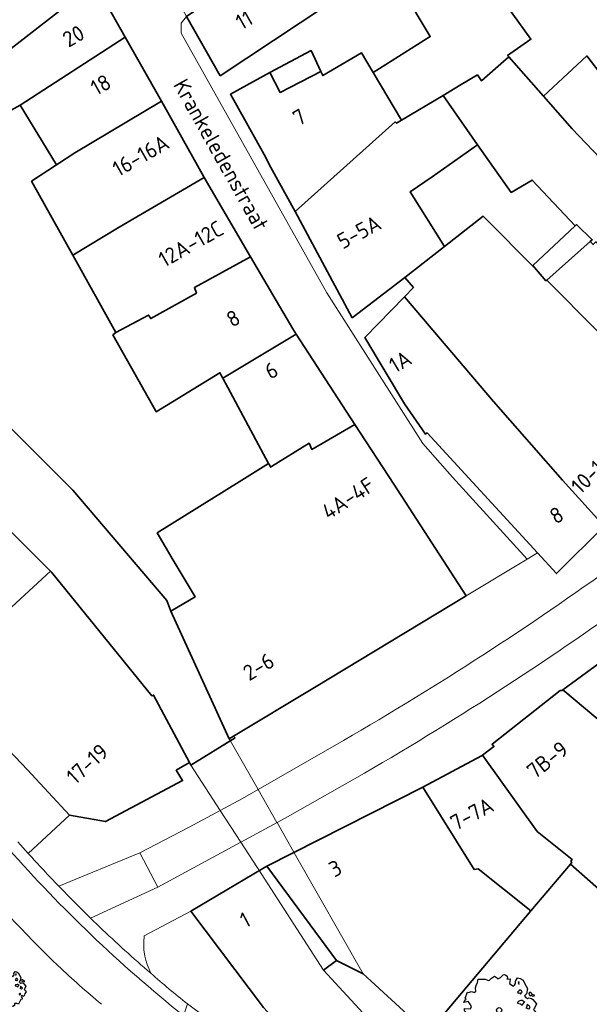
# Model space of a CAD drawing. Header units: metres. Extents: x 152391 to 157968, y 462336 to 467280.
# Tile 53 of 256: x 155014 to 155063, y 462891 to 462976. Entities that reach past the tile are written whole.
import ezdxf
from ezdxf.enums import TextEntityAlignment as Align

# ---------------------------------------------------------------- set-up
doc = ezdxf.new("R2010")
doc.units = ezdxf.units.M
doc.header["$LTSCALE"] = 0.75
doc.layers.get('0').update_dxf_attribs({"lineweight": 25})
for name, color, linetype, lineweight in [('B-GV-GR-BOOM-S', 252, 'Continuous', 25), ('B-WE-GK-BESCHOEIING-G', 251, 'GK-BESCHOEIING', 35), ('B-WE-GK-KADEMUUR-G', 5, 'Continuous', 35), ('B-WE-KW-KUNSTWERK_DUIKER-GV', 5, 'Continuous', 18), ('B-WE-OG-BEBOUWING-GV', 6, 'Continuous', 35), ('B-WE-OG-BEBOUWING-T18', 1, 'Continuous', 18), ('B-WE-OG-TOPOGRAFIE-T18', 1, 'Continuous', 18), ('B-WE-OG-WATER_SLOOT-GV', 251, 'Continuous', 18), ('B-WE-VH-VERHARDING_BETONSTRAATSTEEN-GV', 251, 'Continuous', 18), ('B-WE-VH-VERHARDING_STRAATBAKSTEEN-GV', 251, 'Continuous', 18)]:
    doc.layers.add(name, color=color, linetype=linetype, lineweight=lineweight)
doc.styles.add('NLCS-ISO-M750-T18', font='NLCS-ISO.ttf', dxfattribs={"height": 1.35})
doc.linetypes.add('GK-BESCHOEIING', pattern='A,30,-5,[1,NLCS.SHX,S=1,R=0,X=0,Y=0],-5', length=40)

# ---------------------------------------------------------------- blocks, each defined once
blk = doc.blocks.new('SGR-BOOM_21_30')
at = {"linetype": 'Continuous'}
for p, q in [((0.065, 1.581), (0.205, 1.712)), ((0.205, 1.712), (0.263, 1.729)), ((0.263, 1.729), (0.333, 1.696)), ((0.333, 1.696), (0.391, 1.647)), ((-1.633, 0.579), (-1.528, 0.875)), ((-1.528, 0.875), (-1.458, 0.858)), ((-1.458, 0.858), (-1.342, 0.908)), ((-1.342, 0.908), (-1.179, 0.858)), ((-1.179, 0.858), (-1.121, 0.924)), ((-1.133, 1.088), (-1.109, 1.187)), ((-1.121, 0.924), (-1.133, 1.088)), ((-1.109, 1.187), (-1.051, 1.335)), ((-1.051, 1.335), (-1.016, 1.499)), ((-1.016, 1.499), (-0.668, 1.499)), ((-0.668, 1.499), (-0.516, 1.433)), ((-0.516, 1.433), (-0.47, 1.45)), ((-0.47, 1.45), (-0.365, 1.548)), ((-0.365, 1.548), (-0.226, 1.647)), ((-0.226, 1.647), (-0.133, 1.581)), ((-0.133, 1.581), (-0.063, 1.515)), ((-0.063, 1.515), (0.065, 1.581)), ((0.402, 1.532), (0.379, 1.499)), ((0.379, 1.499), (0.53, 1.515)), ((0.391, 1.647), (0.402, 1.532)), ((0.542, 1.483), (0.507, 1.285)), ((0.507, 1.285), (0.565, 1.236)), ((0.53, 1.515), (0.542, 1.483)), ((0.565, 1.236), (0.693, 1.154)), ((0.693, 1.154), (0.751, 1.203)), ((0.751, 1.203), (0.798, 1.285)), ((0.786, 1.4), (0.891, 1.565)), ((0.798, 1.285), (0.786, 1.4)), ((0.891, 1.565), (1.019, 1.532)), ((0.937, 0.908), (0.891, 0.875)), ((0.891, 0.875), (0.926, 0.825)), ((0.972, 1.368), (0.926, 1.335)), ((0.926, 1.335), (0.949, 1.253)), ((0.972, 0.973), (0.937, 0.908)), ((0.949, 1.253), (0.961, 1.236)), ((0.961, 1.269), (0.972, 1.368)), ((1.03, 0.973), (0.972, 0.973)), ((1.019, 1.532), (1.158, 1.45)), ((1.077, 0.94), (1.03, 0.973)), ((1.124, 0.875), (1.077, 0.94)), ((1.077, 0.842), (1.124, 0.875)), ((1.158, 1.45), (1.251, 1.269)), ((1.251, 1.269), (1.379, 1.055)), ((1.379, 1.055), (1.321, 0.793)), ((1.472, 0.858), (1.438, 0.809)), ((1.542, 0.858), (1.472, 0.858)), ((1.624, 0.76), (1.542, 0.858)), ((-1.703, 0.365), (-1.656, 0.48)), ((-1.493, 0.415), (-1.703, 0.365)), ((-1.679, -0.029), (-1.668, 0.086)), ((-1.668, 0.086), (-1.389, 0.07)), ((-1.656, 0.48), (-1.598, 0.53)), ((-1.598, 0.53), (-1.633, 0.579)), ((-1.423, 0.333), (-1.493, 0.415)), ((-1.33, 0.185), (-1.423, 0.333)), ((-1.389, 0.07), (-1.33, 0.185)), ((0.926, 0.415), (0.891, 0.333)), ((0.891, 0.333), (1.03, 0.316)), ((0.926, 0.825), (0.984, 0.842)), ((1.054, 0.464), (0.926, 0.415)), ((0.984, 0.842), (1.03, 0.776)), ((1.03, 0.776), (1.077, 0.842)), ((1.03, 0.316), (1.112, 0.251)), ((1.112, 0.464), (1.054, 0.464)), ((1.217, 0.398), (1.112, 0.464)), ((1.112, 0.251), (1.205, 0.365)), ((1.205, 0.365), (1.24, 0.415)), ((1.321, 0.793), (1.228, 0.694)), ((1.228, 0.694), (1.275, 0.628)), ((1.275, 0.628), (1.379, 0.563)), ((1.344, 0.185), (1.31, 0.103)), ((1.434, 0.049), (1.31, 0.103)), ((1.356, 0.3), (1.344, 0.234)), ((1.344, 0.234), (1.344, 0.185)), ((1.426, 0.234), (1.356, 0.3)), ((1.379, 0.563), (1.438, 0.595)), ((1.472, 0.201), (1.426, 0.234)), ((1.434, 0.049), (1.507, 0.136)), ((1.438, 0.809), (1.461, 0.743)), ((1.438, 0.595), (1.565, 0.563)), ((1.461, 0.743), (1.531, 0.694)), ((1.507, 0.136), (1.472, 0.201)), ((1.531, 0.727), (1.635, 0.678)), ((1.531, 0.694), (1.542, 0.727)), ((1.565, 0.563), (1.635, 0.513)), ((1.728, 0.71), (1.624, 0.76)), ((1.635, 0.678), (1.728, 0.71)), ((1.635, 0.513), (1.81, 0.316)), ((1.717, 0.103), (1.67, 0.037)), ((1.67, 0.037), (1.763, -0.094)), ((1.81, 0.316), (1.717, 0.103)), ((-1.54, -0.177), (-1.679, -0.029)), ((-1.551, -0.505), (-1.493, -0.423)), ((-1.354, -0.752), (-1.551, -0.505)), ((-1.435, -0.324), (-1.54, -0.177)), ((-1.493, -0.423), (-1.435, -0.324)), ((-1.249, -0.784), (-1.354, -0.752)), ((-1.272, -0.899), (-1.249, -0.784)), ((1.286, -0.292), (1.24, -0.357)), ((1.24, -0.357), (1.251, -0.423)), ((1.263, -0.423), (1.333, -0.407)), ((1.333, -0.341), (1.286, -0.292)), ((1.333, -0.407), (1.333, -0.341)), ((1.368, -0.834), (1.356, -0.883)), ((1.484, -0.801), (1.368, -0.834)), ((1.461, -0.472), (1.391, -0.587)), ((1.391, -0.587), (1.426, -0.637)), ((1.426, -0.637), (1.496, -0.702)), ((1.577, -0.587), (1.461, -0.472)), ((1.496, -0.702), (1.484, -0.801)), ((1.658, -0.522), (1.577, -0.587)), ((1.682, -0.423), (1.658, -0.522)), ((1.717, -0.308), (1.682, -0.423)), ((1.845, -0.177), (1.717, -0.308)), ((1.763, -0.094), (1.845, -0.177)), ((-1.109, -1.047), (-1.272, -0.899)), ((-0.912, -1.08), (-1.109, -1.047)), ((-0.668, -1.179), (-0.912, -1.08)), ((-0.679, -1.294), (-0.668, -1.179)), ((-0.551, -1.326), (-0.679, -1.294)), ((-0.4, -1.261), (-0.551, -1.326)), ((-0.191, -1.277), (-0.4, -1.261)), ((-0.156, -1.425), (-0.191, -1.277)), ((-0.133, -1.491), (-0.156, -1.425)), ((-0.098, -1.606), (-0.133, -1.491)), ((0.112, -1.671), (-0.098, -1.606)), ((0.251, -1.524), (0.112, -1.671)), ((0.356, -1.376), (0.251, -1.524)), ((0.682, -1.441), (0.356, -1.376)), ((0.833, -1.359), (0.682, -1.441)), ((0.844, -1.162), (0.833, -1.359)), ((1.03, -1.179), (0.844, -1.162)), ((1.182, -1.244), (1.03, -1.179)), ((1.286, -1.014), (1.182, -1.244)), ((1.356, -0.883), (1.286, -1.014))]:
    blk.add_line(p, q, dxfattribs=at)
blk.add_circle((0, 0), 0.126, dxfattribs=at)
blk = doc.blocks.new('SGR-BOOM_50_100')
at = {"linetype": 'Continuous'}
for p, q in [((-1.869, 2.373), (-1.807, 2.665)), ((-1.807, 2.665), (-1.187, 2.665)), ((-1.187, 2.665), (-0.918, 2.548)), ((-0.918, 2.548), (-0.835, 2.577)), ((-0.835, 2.577), (-0.649, 2.752)), ((-0.649, 2.752), (-0.401, 2.928)), ((-0.401, 2.928), (-0.236, 2.811)), ((-0.236, 2.811), (-0.112, 2.694)), ((-0.112, 2.694), (0.116, 2.811)), ((0.116, 2.811), (0.364, 3.044)), ((0.364, 3.044), (0.467, 3.074)), ((0.467, 3.074), (0.591, 3.015)), ((0.591, 3.015), (0.695, 2.928)), ((0.715, 2.723), (0.674, 2.665)), ((0.674, 2.665), (0.943, 2.694)), ((0.695, 2.928), (0.715, 2.723)), ((0.964, 2.636), (0.902, 2.285)), ((0.943, 2.694), (0.964, 2.636)), ((1.398, 2.49), (1.584, 2.782)), ((1.584, 2.782), (1.811, 2.723)), ((1.811, 2.723), (2.059, 2.577)), ((2.059, 2.577), (2.225, 2.256)), ((-2.014, 1.935), (-1.972, 2.11)), ((-1.993, 1.643), (-2.014, 1.935)), ((-1.972, 2.11), (-1.869, 2.373)), ((0.902, 2.285), (1.005, 2.198)), ((1.005, 2.198), (1.232, 2.052)), ((1.232, 2.052), (1.336, 2.139)), ((1.336, 2.139), (1.418, 2.285)), ((1.418, 2.285), (1.398, 2.49)), ((1.729, 2.431), (1.646, 2.373)), ((1.646, 2.373), (1.687, 2.227)), ((1.729, 1.73), (1.667, 1.613)), ((1.687, 2.227), (1.708, 2.198)), ((1.708, 2.256), (1.729, 2.431)), ((1.832, 1.73), (1.729, 1.73)), ((1.915, 1.672), (1.832, 1.73)), ((2.225, 2.256), (2.452, 1.876)), ((2.452, 1.876), (2.349, 1.409)), ((-3.027, 0.65), (-2.944, 0.854)), ((-2.944, 0.854), (-2.841, 0.942)), ((-2.903, 1.029), (-2.717, 1.555)), ((-2.841, 0.942), (-2.903, 1.029)), ((-2.717, 1.555), (-2.593, 1.526)), ((-2.593, 1.526), (-2.386, 1.613)), ((-2.386, 1.613), (-2.096, 1.526)), ((-2.096, 1.526), (-1.993, 1.643)), ((1.667, 1.613), (1.584, 1.555)), ((1.584, 1.555), (1.646, 1.467)), ((1.646, 1.467), (1.749, 1.497)), ((1.749, 1.497), (1.832, 1.38)), ((1.832, 1.38), (1.915, 1.497)), ((1.997, 1.555), (1.915, 1.672)), ((1.915, 1.497), (1.997, 1.555)), ((2.349, 1.409), (2.183, 1.234)), ((2.183, 1.234), (2.266, 1.117)), ((2.266, 1.117), (2.452, 1)), ((2.452, 1), (2.556, 1.059)), ((2.618, 1.526), (2.556, 1.438)), ((2.556, 1.438), (2.597, 1.321)), ((2.556, 1.059), (2.783, 1)), ((2.597, 1.321), (2.721, 1.234)), ((2.742, 1.526), (2.618, 1.526)), ((2.721, 1.292), (2.907, 1.205)), ((2.721, 1.234), (2.742, 1.292)), ((2.886, 1.351), (2.742, 1.526)), ((2.783, 1), (2.907, 0.913)), ((3.072, 1.263), (2.886, 1.351)), ((2.907, 1.205), (3.072, 1.263)), ((2.907, 0.913), (3.217, 0.562)), ((-2.655, 0.737), (-3.027, 0.65)), ((-2.985, -0.051), (-2.965, 0.153)), ((-2.965, 0.153), (-2.469, 0.124)), ((-2.531, 0.591), (-2.655, 0.737)), ((-2.365, 0.329), (-2.531, 0.591)), ((-2.469, 0.124), (-2.365, 0.329)), ((1.646, 0.737), (1.584, 0.591)), ((1.584, 0.591), (1.832, 0.562)), ((1.873, 0.825), (1.646, 0.737)), ((1.832, 0.562), (1.977, 0.445)), ((1.977, 0.825), (1.873, 0.825)), ((2.163, 0.708), (1.977, 0.825)), ((1.977, 0.445), (2.142, 0.65)), ((2.142, 0.65), (2.204, 0.737)), ((2.39, 0.329), (2.328, 0.183)), ((2.549, 0.087), (2.328, 0.183)), ((2.411, 0.533), (2.39, 0.416)), ((2.39, 0.416), (2.39, 0.329)), ((2.535, 0.416), (2.411, 0.533)), ((2.618, 0.358), (2.535, 0.416)), ((2.549, 0.087), (2.68, 0.241)), ((2.68, 0.241), (2.618, 0.358)), ((3.052, 0.183), (2.969, 0.066)), ((2.969, 0.066), (3.135, -0.168)), ((3.217, 0.562), (3.052, 0.183)), ((-2.737, -0.314), (-2.985, -0.051)), ((-2.758, -0.898), (-2.655, -0.752)), ((-2.551, -0.577), (-2.737, -0.314)), ((-2.655, -0.752), (-2.551, -0.577)), ((2.287, -0.518), (2.204, -0.635)), ((2.204, -0.635), (2.225, -0.752)), ((2.245, -0.752), (2.37, -0.723)), ((2.37, -0.606), (2.287, -0.518)), ((2.37, -0.723), (2.37, -0.606)), ((2.597, -0.84), (2.473, -1.044)), ((2.804, -1.044), (2.597, -0.84)), ((2.99, -0.752), (2.948, -0.927)), ((3.052, -0.548), (2.99, -0.752)), ((3.279, -0.314), (3.052, -0.548)), ((3.135, -0.168), (3.279, -0.314)), ((-2.407, -1.336), (-2.758, -0.898)), ((-2.22, -1.394), (-2.407, -1.336)), ((-2.262, -1.599), (-2.22, -1.394)), ((-1.972, -1.862), (-2.262, -1.599)), ((2.411, -1.57), (2.287, -1.803)), ((2.432, -1.482), (2.411, -1.57)), ((2.638, -1.424), (2.432, -1.482)), ((2.473, -1.044), (2.535, -1.132)), ((2.535, -1.132), (2.659, -1.248)), ((2.659, -1.248), (2.638, -1.424)), ((2.948, -0.927), (2.804, -1.044)), ((-1.621, -1.92), (-1.972, -1.862)), ((-1.187, -2.095), (-1.621, -1.92)), ((-1.207, -2.3), (-1.187, -2.095)), ((-0.98, -2.358), (-1.207, -2.3)), ((-0.711, -2.241), (-0.98, -2.358)), ((-0.339, -2.271), (-0.711, -2.241)), ((-0.277, -2.533), (-0.339, -2.271)), ((-0.236, -2.65), (-0.277, -2.533)), ((0.633, -2.446), (0.447, -2.709)), ((1.212, -2.563), (0.633, -2.446)), ((1.48, -2.417), (1.212, -2.563)), ((1.501, -2.066), (1.48, -2.417)), ((1.832, -2.095), (1.501, -2.066)), ((2.101, -2.212), (1.832, -2.095)), ((2.287, -1.803), (2.101, -2.212)), ((-0.174, -2.855), (-0.236, -2.65)), ((0.199, -2.971), (-0.174, -2.855)), ((0.447, -2.709), (0.199, -2.971))]:
    blk.add_line(p, q, dxfattribs=at)
blk.add_circle((0, 0), 0.225, dxfattribs=at)

msp = doc.modelspace()

# ---------------------------------------------------------------- linework, layer by layer
at = {"layer": 'B-WE-GK-BESCHOEIING-G'}
for points in [[(155032.71, 462914.274), (155028.913, 462911.92)], [(155032.572, 462914.412), (155032.71, 462914.274)], [(155028.913, 462911.92), (155028.799, 462912.132)]]:
    msp.add_lwpolyline(points, dxfattribs=at)
at = {"layer": 'B-WE-GK-KADEMUUR-G'}
msp.add_lwpolyline([(155027.185, 462925.132), (155026.851, 462926.064), (155018.746, 462935.551), (155005.94, 462948.283), (155002.058, 462954.218), (155000, 462958.117), (154997.455, 462962.849), (154994.638, 462968.34), (154992.372, 462973.033), (154989.495, 462979.25)], dxfattribs=at)
at = {"layer": 'B-WE-KW-KUNSTWERK_DUIKER-GV'}
msp.add_lwpolyline([(155043.716, 462893.997), (155037.907, 462904.178), (155036.306, 462906.984), (155036.305, 462906.985), (155034.686, 462909.822), (155034.685, 462909.823), (155032.278, 462914.042), (155028.913, 462911.92), (155031.435, 462908.023), (155031.435, 462908.022), (155033.196, 462905.3), (155033.197, 462905.299), (155034.945, 462902.598), (155040.316, 462894.294), (155041.415, 462895.145)], close=True, dxfattribs=at)
at = {"layer": 'B-WE-OG-BEBOUWING-GV'}
for points in [[(155058.125, 462974.267), (155055.172, 462978.415), (155054.223, 462977.814), (155052.87, 462980.062), (155047.229, 462988.987), (155047.155, 462988.941), (155047.074, 462989.025), (155042.353, 462985.953), (155037.257, 462982.309), (155040.576, 462977.199), (155040.827, 462976.699), (155046.022, 462980.255), (155049.477, 462974.508), (155044.581, 462971.402), (155047.009, 462967.309), (155050.581, 462969.443), (155052.133, 462970.376), (155053.53, 462971.212), (155053.88, 462970.713), (155055.089, 462971.77), (155056.227, 462972.765), (155056.127, 462972.865)], [(155012.33, 462979.119), (155008.863, 462977.014), (155011.702, 462972.289), (155011.758, 462972.195), (155020.647, 462979.076), (155018.74, 462982.446), (155018.704, 462982.511)], [(155031.422, 462971.131), (155040.576, 462977.199), (155037.257, 462982.309), (155037.103, 462982.199), (155037.179, 462982.093), (155028.531, 462976.223)], [(155011.702, 462972.289), (155008.128, 462970.23), (155005.55, 462974.145), (154996.564, 462968.598), (154999.693, 462963.638), (155008.387, 462969.026), (155010.029, 462966.301), (155014.24, 462968.62), (155023.261, 462974.458), (155020.647, 462979.076), (155011.758, 462972.195)], [(155014.24, 462968.62), (155017.346, 462963.473), (155018.944, 462964.525), (155026.37, 462968.964), (155023.261, 462974.458)], [(155044.581, 462971.402), (155043.58, 462973.101), (155040.233, 462971.148), (155040.063, 462971.511), (155036.587, 462969.71), (155035.704, 462971.425), (155032.301, 462969.546), (155035.21, 462964.371), (155035.785, 462963.265), (155037.872, 462959.483), (155046.467, 462967.173), (155046.585, 462967.055), (155047.009, 462967.309)], [(155035.704, 462971.425), (155036.587, 462969.71), (155040.063, 462971.511), (155039.23, 462973.297)], [(155063.223, 462956.892), (155063.469, 462956.632), (155063.721, 462956.87), (155068.106, 462952.038), (155067.97, 462951.916), (155069.348, 462950.537), (155069.414, 462950.597), (155075.716, 462943.653), (155079.5, 462947.689), (155079.613, 462947.802), (155061.683, 462966.571), (155059.209, 462969.38), (155056.227, 462972.765), (155055.089, 462971.77), (155053.88, 462970.713), (155053.53, 462971.212), (155052.133, 462970.376), (155050.581, 462969.443), (155053.546, 462965.215), (155056.44, 462961.115), (155058.238, 462962.174), (155061.944, 462958.248), (155062.052, 462958.35), (155063.403, 462957.052)], [(155079.613, 462947.802), (155083.09, 462951.288), (155069.447, 462966.054), (155064.721, 462971.337), (155064.325, 462971.025), (155062.92, 462972.836), (155059.209, 462969.38), (155061.683, 462966.571)], [(155042.754, 462950.349), (155047.3, 462953.804), (155050.697, 462956.459), (155047.742, 462961.156), (155049.64, 462962.458), (155053.546, 462965.215), (155050.581, 462969.443), (155047.009, 462967.309), (155046.585, 462967.055), (155046.467, 462967.173), (155037.872, 462959.483)], [(155017.346, 462963.473), (155015.215, 462962.07), (155018.754, 462955.723), (155022.75, 462958.129), (155030.05, 462962.395), (155030.015, 462962.454), (155026.374, 462968.957), (155026.37, 462968.964), (155018.944, 462964.525)], [(155061.944, 462958.248), (155058.238, 462962.174), (155056.44, 462961.115), (155053.546, 462965.215), (155049.64, 462962.458), (155047.742, 462961.156), (155050.697, 462956.459), (155054.037, 462959.069), (155058.61, 462954.468), (155058.295, 462954.837)], [(155018.754, 462955.723), (155022.46, 462949.077), (155025.272, 462950.576), (155025.45, 462950.278), (155029.387, 462952.467), (155029.21, 462952.944), (155034.037, 462955.579), (155030.05, 462962.395), (155022.75, 462958.129)], [(155048.051, 462952.955), (155047.26, 462952.144), (155054.911, 462943.145), (155060.847, 462936.395), (155064.433, 462932.445), (155067.788, 462935.775), (155072.521, 462940.474), (155059.485, 462953.588), (155059.416, 462953.528), (155058.61, 462954.468), (155054.037, 462959.069), (155050.697, 462956.459), (155047.3, 462953.804)], [(155063.223, 462956.892), (155059.485, 462953.588), (155072.521, 462940.474), (155075.605, 462943.535), (155075.716, 462943.653), (155069.414, 462950.597), (155069.348, 462950.537), (155067.97, 462951.916), (155068.106, 462952.038), (155063.721, 462956.87), (155063.469, 462956.632)], [(155031.642, 462945.154), (155037.952, 462948.939), (155037.656, 462949.394), (155034.037, 462955.579), (155029.21, 462952.944), (155029.387, 462952.467), (155025.45, 462950.278), (155025.272, 462950.576), (155022.46, 462949.077), (155022.211, 462948.877), (155025.867, 462942.381), (155025.93, 462942.27), (155031.394, 462945.617)], [(155047.26, 462952.144), (155043.856, 462948.651), (155047.261, 462942.954), (155049.064, 462940.356), (155049.214, 462940.456), (155058.694, 462930.142), (155060.325, 462928.367), (155064.433, 462932.445), (155060.847, 462936.395), (155054.911, 462943.145)], [(155037.952, 462948.939), (155031.642, 462945.154), (155035.581, 462937.832), (155035.762, 462937.511), (155035.834, 462937.557), (155039.057, 462939.57), (155039.293, 462939.033), (155042.999, 462941.181)], [(154994.478, 462941.589), (154994.279, 462941.439), (154994.284, 462941.431), (155000, 462931.934), (155007.173, 462919.712), (155016.844, 462928.57), (155000, 462945.418), (154999.811, 462945.608), (154996.4, 462943.037)], [(155035.581, 462937.832), (155033.054, 462936.256), (155026.021, 462931.869), (155027.38, 462929.532), (155029.264, 462926.372), (155027.185, 462925.132), (155032.196, 462914.186), (155032.572, 462914.412), (155039.518, 462918.595), (155052.577, 462926.461), (155046.336, 462936.054), (155042.999, 462941.181), (155039.293, 462939.033), (155039.057, 462939.57), (155035.834, 462937.557), (155035.762, 462937.511)], [(155028.799, 462912.132), (155025.694, 462917.93), (155025.544, 462917.88), (155016.932, 462928.482), (155016.844, 462928.57), (155007.173, 462919.712), (155007.364, 462919.387), (155014.866, 462911.507), (155018.48, 462907.616), (155021.556, 462907.07), (155028.188, 462910.586), (155027.65, 462911.481)], [(155083.193, 462907.341), (155078.871, 462909.474), (155073.703, 462913.84), (155064.193, 462920.792), (155064.083, 462920.722), (155060.877, 462918.385), (155072.05, 462909.026), (155071.6, 462907.773), (155079.922, 462904.307), (155079.349, 462902.687), (155081.199, 462901.939)], [(155079.349, 462902.687), (155079.922, 462904.307), (155071.6, 462907.773), (155072.05, 462909.026), (155060.877, 462918.385), (155060.785, 462918.318), (155060.635, 462918.318), (155054.792, 462913.71), (155054.942, 462913.511), (155053.963, 462912.762), (155058.67, 462906.212), (155061.678, 462903.808), (155061.551, 462903.668), (155061.651, 462903.568), (155061.519, 462903.412), (155064.918, 462900.44), (155067.229, 462903.084), (155067.301, 462903.024), (155077.954, 462898.336)], [(155061.678, 462903.808), (155058.67, 462906.212), (155053.963, 462912.762), (155053.893, 462912.709), (155048.847, 462910.016), (155053.24, 462902.956), (155053.597, 462903.015), (155058.129, 462899.396), (155061.519, 462903.412), (155061.651, 462903.568), (155061.551, 462903.668)], [(155058.129, 462899.396), (155053.597, 462903.015), (155053.24, 462902.956), (155048.847, 462910.016), (155035.443, 462903.229), (155041.418, 462895.148), (155043.716, 462893.997), (155049.27, 462888.903), (155050.781, 462890.693)], [(155048.474, 462882.852), (155048.876, 462883.353), (155047.975, 462884.352), (155048.774, 462885.103), (155040.316, 462894.294), (155041.418, 462895.148), (155035.443, 462903.229), (155035.091, 462903.051), (155028.905, 462899.375), (155035.133, 462891.109), (155043.909, 462881.599), (155046.195, 462880.006), (155046.835, 462880.806)]]:
    msp.add_lwpolyline(points, close=True, dxfattribs=at)
msp.add_lwpolyline([(155066.837, 462986.572), (155062.964, 462984.123), (155058.948, 462981.272), (155055.172, 462978.415), (155058.125, 462974.267), (155056.127, 462972.865), (155056.227, 462972.765), (155059.209, 462969.38), (155062.92, 462972.836), (155064.325, 462971.025)], dxfattribs=at)
at = {"layer": 'B-WE-OG-WATER_SLOOT-GV'}
for points in [[(155000, 462945.418), (155016.844, 462928.57), (155016.932, 462928.482), (155025.544, 462917.88), (155025.694, 462917.93), (155028.799, 462912.132), (155028.913, 462911.92), (155032.278, 462914.042), (155032.196, 462914.186), (155027.185, 462925.132), (155026.851, 462926.064), (155018.746, 462935.551), (155005.94, 462948.283)], [(155049.27, 462888.903), (155043.716, 462893.997), (155041.418, 462895.148), (155040.316, 462894.294), (155048.774, 462885.103)]]:
    msp.add_lwpolyline(points, dxfattribs=at)
at = {"layer": 'B-WE-VH-VERHARDING_BETONSTRAATSTEEN-GV'}
for points in [[(155014.93, 462904.326), (155014.026, 462905.338)], [(155021.053, 462898.032), (155020.273, 462898.784)], [(155028.275, 462890.388), (155028.606, 462891.403)], [(155034.797, 462886.815), (155028.606, 462891.403), (155028.275, 462890.388), (155036.506, 462884.488), (155039.043, 462882.91), (155042.119, 462881.061), (155044.181, 462879.861), (155054.746, 462874.19), (155058.577, 462872.239), (155070.826, 462866.861), (155079.186, 462863.626), (155080.701, 462863.092), (155083.581, 462862.132), (155091.715, 462859.692), (155094.888, 462858.87), (155105.048, 462856.492), (155108.27, 462855.67), (155116.363, 462853.706), (155132.577, 462849.888), (155134.257, 462849.492), (155146.408, 462847.208), (155162.395, 462845.323)]]:
    msp.add_lwpolyline(points, dxfattribs=at)
for points in [[(155020.326, 462897.347, -0.021216), (155013.235, 462904.727)], [(155013.235, 462904.727, 0.021216), (155020.326, 462897.347)], [(155017.555, 462901.514, -0.007538), (155014.93, 462904.326)], [(155009.286, 462903.653, 0.035634), (155017.512, 462894.676)], [(155020.273, 462898.784, -0.008446), (155017.555, 462901.514)], [(155028.275, 462890.388, -0.021959), (155020.326, 462897.347)], [(155020.326, 462897.347, 0.021959), (155028.275, 462890.388)], [(155025.456, 462894.033, -0.012384), (155021.053, 462898.032)], [(155017.512, 462894.676, 0.014709), (155021.214, 462891.371)], [(155028.606, 462891.403, -0.00856), (155025.456, 462894.033)]]:
    msp.add_lwpolyline(points, format="xyb", dxfattribs=at)
at = {"layer": 'B-WE-VH-VERHARDING_STRAATBAKSTEEN-GV'}
for points in [[(155052.577, 462926.461), (155057.799, 462929.603), (155051.377, 462936.666), (155048.826, 462939.532), (155040.586, 462952.488), (155028.083, 462974.803), (155028.066, 462975.652), (155028.531, 462976.223), (155024.946, 462982.812), (155019.212, 462992.848), (155014.732, 463000.861), (155006.581, 463016.728), (155006.546, 463016.797)], [(155052.577, 462926.461), (155057.799, 462929.603), (155051.377, 462936.666), (155048.826, 462939.532), (155040.586, 462952.488), (155028.083, 462974.803), (155028.066, 462975.652), (155028.531, 462976.223), (155024.946, 462982.812), (155019.212, 462992.848), (155014.732, 463000.861), (155006.581, 463016.728), (155006.546, 463016.797)], [(155020.647, 462979.076), (155023.261, 462974.458), (155026.37, 462968.964), (155026.374, 462968.957), (155030.015, 462962.454), (155030.05, 462962.395), (155034.037, 462955.579), (155037.656, 462949.394), (155037.952, 462948.939), (155042.999, 462941.181), (155046.336, 462936.054), (155052.577, 462926.461)], [(155020.647, 462979.076), (155023.261, 462974.458), (155026.37, 462968.964), (155026.374, 462968.957), (155030.015, 462962.454), (155030.05, 462962.395), (155034.037, 462955.579), (155037.656, 462949.394), (155037.952, 462948.939), (155042.999, 462941.181), (155046.336, 462936.054), (155052.577, 462926.461)], [(155014.026, 462905.338), (155014.93, 462904.326), (155018.48, 462907.616), (155014.866, 462911.507), (155007.364, 462919.387), (155007.173, 462919.712), (155000, 462931.934), (154994.284, 462941.431), (154994.279, 462941.439), (154993.478, 462942.519), (154994.404, 462943.148), (154991.673, 462948.693)], [(155014.026, 462905.338), (155014.93, 462904.326), (155018.48, 462907.616), (155014.866, 462911.507), (155007.364, 462919.387), (155007.173, 462919.712), (155000, 462931.934), (154994.284, 462941.431), (154994.279, 462941.439), (154993.478, 462942.519), (154994.404, 462943.148), (154991.673, 462948.693)], [(155064.433, 462932.445), (155060.325, 462928.367), (155058.694, 462930.142), (155057.799, 462929.603), (155052.577, 462926.461), (155039.518, 462918.595), (155032.572, 462914.412), (155032.196, 462914.186), (155032.278, 462914.042), (155028.913, 462911.92), (155028.799, 462912.132), (155027.65, 462911.481), (155028.188, 462910.586), (155021.556, 462907.07), (155018.48, 462907.616), (155014.93, 462904.326)], [(155064.433, 462932.445), (155060.325, 462928.367), (155058.694, 462930.142), (155057.799, 462929.603), (155052.577, 462926.461), (155039.518, 462918.595), (155032.572, 462914.412), (155032.196, 462914.186), (155032.278, 462914.042), (155028.913, 462911.92), (155028.799, 462912.132), (155027.65, 462911.481), (155028.188, 462910.586), (155021.556, 462907.07), (155018.48, 462907.616), (155014.93, 462904.326)], [(155025.456, 462894.033), (155025.15, 462894.803), (155025.039, 462895.159), (155024.954, 462895.514), (155024.874, 462896.061), (155024.852, 462896.706), (155024.897, 462897.239), (155028.905, 462899.375), (155035.091, 462903.051), (155035.443, 462903.229), (155048.847, 462910.016), (155053.893, 462912.709), (155053.963, 462912.762), (155054.942, 462913.511), (155054.792, 462913.71), (155060.635, 462918.318), (155060.785, 462918.318), (155060.877, 462918.385), (155064.083, 462920.722)], [(155025.456, 462894.033), (155025.15, 462894.803), (155025.039, 462895.159), (155024.954, 462895.514), (155024.874, 462896.061), (155024.852, 462896.706), (155024.897, 462897.239), (155028.905, 462899.375), (155035.091, 462903.051), (155035.443, 462903.229), (155048.847, 462910.016), (155053.893, 462912.709), (155053.963, 462912.762), (155054.942, 462913.511), (155054.792, 462913.71), (155060.635, 462918.318), (155060.785, 462918.318), (155060.877, 462918.385), (155064.083, 462920.722)], [(155017.555, 462901.514), (155024.506, 462904.39), (155028.763, 462906.581), (155031.435, 462908.023), (155033.353, 462909.058), (155034.685, 462909.823), (155042.028, 462914.039)], [(155017.555, 462901.514), (155024.506, 462904.39), (155028.763, 462906.581), (155031.435, 462908.023), (155033.353, 462909.058), (155034.685, 462909.823), (155042.028, 462914.039)], [(155042.028, 462914.039), (155034.685, 462909.823), (155033.353, 462909.058), (155031.435, 462908.023), (155028.763, 462906.581), (155024.506, 462904.39), (155026.051, 462901.43), (155033.197, 462905.299), (155036.306, 462906.984), (155037.013, 462907.367), (155043.834, 462911.23)], [(155042.028, 462914.039), (155034.685, 462909.823), (155033.353, 462909.058), (155031.435, 462908.023), (155028.763, 462906.581), (155024.506, 462904.39), (155026.051, 462901.43), (155033.197, 462905.299), (155036.306, 462906.984), (155037.013, 462907.367), (155043.834, 462911.23)], [(155043.834, 462911.23), (155037.013, 462907.367), (155036.306, 462906.984), (155033.197, 462905.299), (155026.051, 462901.43), (155020.273, 462898.784), (155021.053, 462898.032)], [(155043.834, 462911.23), (155037.013, 462907.367), (155036.306, 462906.984), (155033.197, 462905.299), (155026.051, 462901.43), (155020.273, 462898.784), (155021.053, 462898.032)], [(155024.506, 462904.39), (155017.555, 462901.514)], [(155024.506, 462904.39), (155017.555, 462901.514)], [(155020.273, 462898.784), (155026.051, 462901.43), (155024.506, 462904.39)], [(155020.273, 462898.784), (155026.051, 462901.43), (155024.506, 462904.39)], [(155044.683, 462880.726), (155046.127, 462879.921), (155046.195, 462880.006), (155043.909, 462881.599), (155035.133, 462891.109), (155028.905, 462899.375), (155024.897, 462897.239), (155024.852, 462896.706), (155024.874, 462896.061), (155024.954, 462895.514), (155025.039, 462895.159), (155025.15, 462894.803), (155025.456, 462894.033)], [(155044.683, 462880.726), (155046.127, 462879.921), (155046.195, 462880.006), (155043.909, 462881.599), (155035.133, 462891.109), (155028.905, 462899.375), (155024.897, 462897.239), (155024.852, 462896.706), (155024.874, 462896.061), (155024.954, 462895.514), (155025.039, 462895.159), (155025.15, 462894.803), (155025.456, 462894.033)], [(155028.606, 462891.403), (155034.797, 462886.815)], [(155028.606, 462891.403), (155034.797, 462886.815)]]:
    msp.add_lwpolyline(points, dxfattribs=at)
for points in [[(155065.576, 462929.292, -0.025378), (155042.028, 462914.039)], [(155042.028, 462914.039, 0.025378), (155065.576, 462929.292)], [(155065.576, 462929.292, -0.025378), (155042.028, 462914.039)], [(155042.028, 462914.039, 0.025378), (155065.576, 462929.292)], [(155043.834, 462911.23, 0.025343), (155067.725, 462926.77)], [(155067.725, 462926.77, -0.025343), (155043.834, 462911.23)], [(155043.834, 462911.23, 0.025343), (155067.725, 462926.77)], [(155067.725, 462926.77, -0.025343), (155043.834, 462911.23)], [(155014.93, 462904.326, 0.007538), (155017.555, 462901.514)], [(155014.93, 462904.326, 0.007538), (155017.555, 462901.514)], [(155017.512, 462894.676, -0.035634), (155009.286, 462903.653)], [(155017.512, 462894.676, -0.035634), (155009.286, 462903.653)], [(155017.555, 462901.514, 0.008446), (155020.273, 462898.784)], [(155017.555, 462901.514, 0.008446), (155020.273, 462898.784)], [(155021.053, 462898.032, 0.012384), (155025.456, 462894.033)], [(155021.053, 462898.032, 0.012384), (155025.456, 462894.033)], [(155021.214, 462891.371, -0.014709), (155017.512, 462894.676)], [(155021.214, 462891.371, -0.014709), (155017.512, 462894.676)], [(155025.456, 462894.033, 0.00856), (155028.606, 462891.403)], [(155025.456, 462894.033, 0.00856), (155028.606, 462891.403)]]:
    msp.add_lwpolyline(points, format="xyb", dxfattribs=at)

# ---------------------------------------------------------------- block references
at = {"layer": 'B-GV-GR-BOOM-S', "transparency": 33554559}
for name, p in [('SGR-BOOM_21_30', (155012.916, 462892.616)), ('SGR-BOOM_50_100', (155055.392, 462890.864))]:
    msp.add_blockref(name, p, dxfattribs=at)

# ---------------------------------------------------------------- texts
at = {"layer": 'B-WE-OG-BEBOUWING-T18', "style": 'NLCS-ISO-M750-T18'}
for s, rotation, p in [('11', 29.7, (155033.484, 462975.927)), ('20', 29.3, (155018.815, 462974.543)), ('18', 29.3, (155021.16, 462970.364)), ('7', 29.5, (155038.228, 462967.574)), ('16-16A', 29.6, (155024.597, 462964.277)), ('5-5A', 28.1, (155043.355, 462957.71)), ('12A-12C', 29.6, (155028.904, 462956.697)), ('8', 29.6, (155032.542, 462950.296)), ('1A', 30.8, (155046.893, 462946.58)), ('6', 28.3, (155035.822, 462945.827)), ('10-12', 44.8, (155063.314, 462936.97)), ('4A-4F', 33.1, (155042.419, 462934.844)), ('8', 30.9, (155060.332, 462933.39)), ('2-6', 31.1, (155034.723, 462920.377)), ('17-19', 42.4, (155020.003, 462912.019)), ('7B-9', 38.3, (155059.548, 462912.367)), ('7-7A', 28.1, (155053.055, 462907.728)), ('3', 28.1, (155041.315, 462903.05)), ('1', 27.9, (155033.562, 462898.626))]:
    msp.add_text(s, height=1.35, rotation=rotation, dxfattribs=at).set_placement(p, align=Align.MIDDLE)
at = {"layer": 'B-WE-OG-TOPOGRAFIE-T18', "style": 'NLCS-ISO-M750-T18'}
msp.add_text('Krankeledenstraat', height=1.35, rotation=299.4, dxfattribs=at).set_placement((155031.501, 462964.351), align=Align.MIDDLE)

doc.saveas('drawing.dxf')
